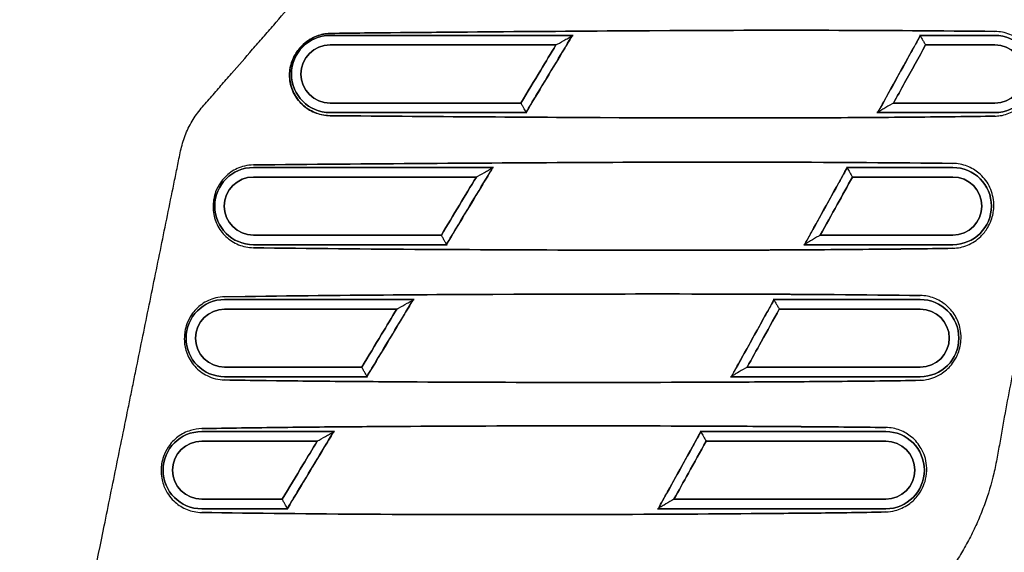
# Model space of a CAD drawing. Header units: millimetres. Extents: x 3504 to 4464, y 353 to 864.
# Tile 3 of 12: x 3556 to 3608, y 411 to 438. Entities that reach past the tile are written whole.
import ezdxf
from ezdxf.lldxf.tags import DXFTag

# ---------------------------------------------------------------- set-up
doc = ezdxf.new("R2010")
doc.units = ezdxf.units.MM
doc.header["$LTSCALE"] = 0.1
tags = doc.linetypes.add('DASHED', pattern=[25.72, 12.86, -12.86]).pattern_tags.tags
tags[6:7] = [DXFTag(74, 4), DXFTag(75, 0), DXFTag(340, '0'), DXFTag(46, 0.0), DXFTag(50, 0.0), DXFTag(44, 0.0), DXFTag(45, 0.0)]
tags[4:5] = [DXFTag(74, 4), DXFTag(75, 0), DXFTag(340, '0'), DXFTag(46, 0.0), DXFTag(50, 0.0), DXFTag(44, 0.0), DXFTag(45, 0.0)]

msp = doc.modelspace()

# ---------------------------------------------------------------- linework, layer by layer
at = {"linetype": 'Continuous'}
for p, q in [((3572.35922, 437.65833), (3585.05141, 437.65833)), ((3603.12594, 437.65833), (3607.05922, 437.65833)), ((3584.14673, 437.15863), (3572.35922, 437.15863)), ((3607.05922, 437.15863), (3603.44175, 437.15863)), ((3572.35922, 434.12432), (3582.32046, 434.12432)), ((3601.76287, 434.12432), (3607.05922, 434.12432)), ((3582.62316, 433.62462), (3572.35922, 433.62462)), ((3607.05922, 433.62462), (3600.89459, 433.62462)), ((3568.35922, 430.75833), (3580.89773, 430.75833)), ((3599.30896, 430.75833), (3604.85922, 430.75833)), ((3579.99388, 430.25863), (3568.35922, 430.25863)), ((3604.85922, 430.25863), (3599.62393, 430.25863)), ((3568.35922, 427.22432), (3578.16771, 427.22432)), ((3597.94496, 427.22432), (3604.85922, 427.22432)), ((3578.46963, 426.72462), (3568.35922, 426.72462)), ((3604.85922, 426.72462), (3597.07744, 426.72462)), ((3566.85922, 423.85833), (3576.74432, 423.85833)), ((3595.4917, 423.85833), (3603.15922, 423.85833)), ((3575.84125, 423.35863), (3566.85922, 423.35863)), ((3603.15922, 423.35863), (3595.80589, 423.35863)), ((3566.85922, 420.32432), (3574.01518, 420.32432)), ((3594.12682, 420.32432), (3603.15922, 420.32432)), ((3574.31637, 419.82462), (3566.85922, 419.82462)), ((3603.15922, 419.82462), (3593.26003, 419.82462)), ((3565.65922, 416.95833), (3572.59116, 416.95833)), ((3591.67418, 416.95833), (3601.35922, 416.95833)), ((3571.68883, 416.45863), (3565.65922, 416.45863)), ((3601.35922, 416.45863), (3591.98764, 416.45863)), ((3565.65922, 413.42432), (3569.86285, 413.42432)), ((3590.30847, 413.42432), (3601.35922, 413.42432)), ((3570.16336, 412.92462), (3565.65922, 412.92462)), ((3601.35922, 412.92462), (3589.44237, 412.92462))]:
    msp.add_line(p, q, dxfattribs=at)
at = {"linetype": 'DASHED'}
for p, q in [((3585.05141, 437.65833), (3572.35922, 437.65833)), ((3607.05922, 437.65833), (3603.12594, 437.65833)), ((3572.35922, 437.15863), (3584.14673, 437.15863)), ((3603.44175, 437.15863), (3607.05922, 437.15863)), ((3582.32046, 434.12432), (3572.35922, 434.12432)), ((3607.05922, 434.12432), (3601.76287, 434.12432)), ((3572.35922, 433.62462), (3582.62316, 433.62462)), ((3600.89459, 433.62462), (3607.05922, 433.62462)), ((3580.89773, 430.75833), (3568.35922, 430.75833)), ((3604.85922, 430.75833), (3599.30896, 430.75833)), ((3568.35922, 430.25863), (3579.99388, 430.25863)), ((3599.62393, 430.25863), (3604.85922, 430.25863)), ((3578.16771, 427.22432), (3568.35922, 427.22432)), ((3604.85922, 427.22432), (3597.94496, 427.22432)), ((3568.35922, 426.72462), (3578.46963, 426.72462)), ((3597.07744, 426.72462), (3604.85922, 426.72462)), ((3576.74432, 423.85833), (3566.85922, 423.85833)), ((3603.15922, 423.85833), (3595.4917, 423.85833)), ((3566.85922, 423.35863), (3575.84125, 423.35863)), ((3595.80589, 423.35863), (3603.15922, 423.35863)), ((3574.01518, 420.32432), (3566.85922, 420.32432)), ((3603.15922, 420.32432), (3594.12682, 420.32432)), ((3566.85922, 419.82462), (3574.31637, 419.82462)), ((3593.26003, 419.82462), (3603.15922, 419.82462)), ((3572.59116, 416.95833), (3565.65922, 416.95833)), ((3601.35922, 416.95833), (3591.67418, 416.95833)), ((3565.65922, 416.45863), (3571.68883, 416.45863)), ((3591.98764, 416.45863), (3601.35922, 416.45863)), ((3569.86285, 413.42432), (3565.65922, 413.42432)), ((3601.35922, 413.42432), (3590.30847, 413.42432)), ((3565.65922, 412.92462), (3570.16336, 412.92462)), ((3589.44237, 412.92462), (3601.35922, 412.92462))]:
    msp.add_line(p, q, dxfattribs=at)
at = {"linetype": 'Continuous'}
for centre, radius, start, end in [((3622.5248, 379.59395), 99.5, 115.8366389, 154.6084469), ((3622.5248, 379.59395), 90, 109.7592489, 159.6243184), ((3572.35922, 435.64147), 1.51716, 90, 270), ((3607.05922, 435.64147), 1.51716, 270, 90), ((3568.35922, 428.74147), 1.51716, 90, 270), ((3604.85922, 428.74147), 1.51716, 270, 90), ((3566.85922, 421.84147), 1.51716, 90, 270), ((3603.15922, 421.84147), 1.51716, 270, 90), ((3565.65922, 414.94147), 1.51716, 90, 270), ((3601.35922, 414.94147), 1.51716, 270, 90)]:
    msp.add_arc(centre, radius, start, end, dxfattribs=at)
at = {"linetype": 'DASHED'}
for centre, start, end in [((3572.35922, 435.64147), 90, 270), ((3607.05922, 435.64147), 270, 90), ((3568.35922, 428.74147), 90, 270), ((3604.85922, 428.74147), 270, 90), ((3566.85922, 421.84147), 90, 270), ((3603.15922, 421.84147), 270, 90), ((3565.65922, 414.94147), 90, 270), ((3601.35922, 414.94147), 270, 90)]:
    msp.add_arc(centre, 2.01685, start, end, dxfattribs=at)
at = {"linetype": 'Continuous', "extrusion": (0, 0, -1)}
for centre, start, end in [((-3572.35922, 435.64147), 270, 90), ((-3607.05922, 435.64147), 90, 270), ((-3568.35922, 428.74147), 270, 90), ((-3604.85922, 428.74147), 90, 270), ((-3566.85922, 421.84147), 270, 90), ((-3603.15922, 421.84147), 90, 270), ((-3565.65922, 414.94147), 270, 90), ((-3601.35922, 414.94147), 90, 270)]:
    msp.add_arc(centre, 2.01685, start, end, dxfattribs=at)
at = {"linetype": 'DASHED', "extrusion": (0, 0, -1)}
for centre, start, end in [((-3572.35922, 435.64147), 270, 90), ((-3607.05922, 435.64147), 90, 270), ((-3568.35922, 428.74147), 270, 90), ((-3604.85922, 428.74147), 90, 270), ((-3566.85922, 421.84147), 270, 90), ((-3603.15922, 421.84147), 90, 270), ((-3565.65922, 414.94147), 270, 90), ((-3601.35922, 414.94147), 90, 270)]:
    msp.add_arc(centre, 1.51716, start, end, dxfattribs=at)
at = {"linetype": 'Continuous'}
for points, knots in [([(3634.61723, 474.31083), (3633.4191, 472.91837), (3629.39686, 468.02102), (3623.18814, 459.11271), (3617.82859, 449.20159), (3614.22182, 440.94339), (3611.86757, 434.59754), (3609.87562, 428.11195), (3608.65189, 423.15516), (3607.94385, 419.81757), (3607.61724, 418.14158), (3607.37599, 416.73809), (3607.1792, 415.61387), (3606.95138, 414.4956), (3606.62395, 413.39946), (3606.20063, 412.33654), (3605.89783, 411.68813), (3605.63369, 411.18016), (3605.35504, 410.67986), (3604.97972, 410.06974), (3604.56883, 409.48238), (3604.21992, 409.02712), (3603.94995, 408.69191), (3603.67349, 408.36188), (3603.30143, 407.92446), (3602.65489, 407.15465), (3601.36195, 405.61264), (3599.5104, 403.40698), (3597.66183, 401.1904), (3596.50384, 399.8317), (3596.10194, 399.34513), (3596.06846, 399.30454)], [0, 0, 0, 0, 0.06489252, 0.22375235, 0.38261218, 0.4620421, 0.54147201, 0.62090193, 0.70033184, 0.72018932, 0.7400468, 0.75990428, 0.76983302, 0.77976176, 0.79961924, 0.80954798, 0.81947672, 0.82444108, 0.82940545, 0.83933419, 0.84926293, 0.8542273, 0.85919167, 0.86415604, 0.86912041, 0.87904915, 0.89890663, 0.93862159, 0.97833654, 0.99819402, 1, 1, 1, 1]), ([(3559.40072, 406.26832), (3559.79152, 408.18844), (3560.29205, 410.64751), (3560.90265, 413.64776), (3561.232, 415.26626), (3561.53401, 416.75066), (3561.75374, 417.83079), (3561.91858, 418.64116), (3562.05596, 419.31665), (3562.27585, 420.39782), (3562.66088, 422.29096), (3563.21184, 424.99884), (3563.7658, 427.71178), (3564.14953, 429.61549), (3564.34793, 430.56658), (3564.4553, 431.11192), (3564.53599, 431.52102), (3564.62795, 431.92792), (3564.79068, 432.45993), (3565.08054, 433.09746), (3565.48233, 433.66594), (3565.84327, 434.09082), (3566.21185, 434.50964), (3566.66748, 435.03679), (3567.39916, 435.87915), (3568.13241, 436.72211), (3568.86629, 437.56583), (3569.60049, 438.41014), (3570.51889, 439.46656), (3571.62205, 440.7358), (3573.83058, 443.27711), (3577.15233, 447.09876), (3581.53017, 452.13467), (3584.43342, 455.47448), (3585.85298, 457.10754)], [0, 0, 0, 0, 0.10070807, 0.1289686, 0.15722914, 0.18548967, 0.20668507, 0.2137502, 0.22788047, 0.24201073, 0.27027126, 0.32679233, 0.38331339, 0.41157392, 0.42570419, 0.43276932, 0.43983446, 0.44689959, 0.45396472, 0.46809499, 0.48222525, 0.48929039, 0.49635552, 0.51048578, 0.52461605, 0.55287658, 0.56700685, 0.58113711, 0.60939765, 0.63765818, 0.66591871, 0.77896084, 0.89200296, 1, 1, 1, 1]), ([(3607.05922, 437.86691), (3604.22917, 437.90001), (3601.34187, 437.91958), (3595.45361, 437.93188), (3592.46009, 437.92333), (3586.63351, 437.89103), (3583.74704, 437.8697), (3579.43237, 437.83479), (3577.99729, 437.82255), (3575.84848, 437.80345), (3575.13648, 437.79655), (3573.72231, 437.78179), (3573.00773, 437.77519), (3572.35922, 437.76166)], [0, 0, 0, 0, 0.25, 0.25, 0.5, 0.5, 0.75, 0.75, 0.875, 0.875, 0.9375, 0.9375, 1, 1, 1, 1]), ([(3607.05922, 433.44101), (3607.15354, 433.44354), (3607.24603, 433.45221), (3607.58848, 433.50601), (3607.82582, 433.58834), (3608.24997, 433.82128), (3608.44378, 433.96916), (3608.72894, 434.28404), (3608.83421, 434.42732), (3608.99003, 434.71065), (3609.04897, 434.84522), (3609.09838, 434.99626), (3609.10332, 435.01192), (3609.15442, 435.18035), (3609.18353, 435.33655), (3609.21442, 435.67663), (3609.20586, 435.86008), (3609.13684, 436.30048), (3609.04848, 436.54794), (3608.80743, 436.971), (3608.66203, 437.15521), (3608.30045, 437.47739), (3608.07446, 437.61965), (3607.58785, 437.81002), (3607.32427, 437.86284), (3607.05922, 437.86691)], [0, 0, 0, 0, 0.043539, 0.043539, 0.16620528, 0.16620528, 0.28126267, 0.28126267, 0.35300801, 0.35300801, 0.40560927, 0.40560927, 0.41155741, 0.41155741, 0.47072999, 0.47072999, 0.54994224, 0.54994224, 0.67565631, 0.67565631, 0.7842766, 0.7842766, 0.89293101, 0.89293101, 1, 1, 1, 1]), ([(3572.35922, 437.76166), (3572.23349, 437.75817), (3572.11051, 437.74345), (3571.7624, 437.67097), (3571.54177, 437.58762), (3571.20463, 437.38483), (3571.08266, 437.29589), (3570.89678, 437.12487), (3570.8289, 437.05428), (3570.74013, 436.94899), (3570.71419, 436.91643), (3570.60679, 436.77387), (3570.53714, 436.66), (3570.3997, 436.38974), (3570.34365, 436.23196), (3570.24041, 435.8048), (3570.22812, 435.5304), (3570.30861, 435.02112), (3570.38721, 434.77997), (3570.64132, 434.33242), (3570.80683, 434.1331), (3571.18268, 433.81573), (3571.39648, 433.689), (3571.85527, 433.51608), (3572.10601, 433.46724), (3572.35922, 433.46422)], [0, 0, 0, 0, 0.06161471, 0.06161471, 0.1793313, 0.1793313, 0.24353677, 0.24353677, 0.28036991, 0.28036991, 0.29611885, 0.29611885, 0.34988418, 0.34988418, 0.42936498, 0.42936498, 0.56851295, 0.56851295, 0.68399143, 0.68399143, 0.7930588, 0.7930588, 0.89697444, 0.89697444, 1, 1, 1, 1]), ([(3584.99474, 437.63799), (3584.82287, 437.35238), (3584.651, 437.06677), (3583.84997, 435.73564), (3583.22081, 434.69011), (3582.59166, 433.64457)], [0, 0, 0, 0, 0.21455981, 0.21455981, 1, 1, 1, 1]), ([(3584.14283, 437.15642), (3584.14683, 437.15869), (3584.15084, 437.16095), (3584.15484, 437.16321), (3584.17171, 437.17275), (3584.19248, 437.18449), (3584.36792, 437.28366), (3584.52451, 437.37218), (3584.7471, 437.498), (3584.82265, 437.54071), (3584.92945, 437.60108), (3584.9679, 437.62281), (3584.99474, 437.63799)], [0, 0, 0, 0, 0.0045023, 0.0045023, 0.0045023, 0.07083941, 0.07083941, 0.57020419, 0.57020419, 0.83300392, 0.83300392, 1, 1, 1, 1]), ([(3600.95045, 433.64534), (3601.11185, 433.93699), (3601.27326, 434.22864), (3602.00964, 435.55926), (3602.58462, 436.59823), (3603.15959, 437.63721)], [0, 0, 0, 0, 0.2191839, 0.2191839, 1, 1, 1, 1]), ([(3603.15959, 437.63721), (3603.16889, 437.62144), (3603.18333, 437.59695), (3603.21887, 437.53666), (3603.24035, 437.50022), (3603.28954, 437.4168), (3603.31824, 437.36812), (3603.37741, 437.26775), (3603.4085, 437.21502), (3603.43703, 437.16663), (3603.43937, 437.16267), (3603.4417, 437.15871), (3603.44404, 437.15474)], [0, 0, 0, 0, 0.2373636, 0.2373636, 0.47321091, 0.47321091, 0.73317005, 0.73317005, 0.99315012, 0.99315012, 0.99315012, 1, 1, 1, 1]), ([(3582.32046, 434.12432), (3582.66439, 434.69575), (3583.00832, 435.26718), (3583.61707, 436.27862), (3583.8819, 436.71862), (3584.14673, 437.15863)], [0, 0, 0, 0, 0.56496757, 0.56496757, 1, 1, 1, 1]), ([(3603.44175, 437.15863), (3603.07589, 436.49738), (3602.71002, 435.83613), (3602.15039, 434.82469), (3601.95663, 434.47451), (3601.76287, 434.12432)], [0, 0, 0, 0, 0.65377099, 0.65377099, 1, 1, 1, 1]), ([(3582.59166, 433.64457), (3582.58299, 433.6599), (3582.56937, 433.684), (3582.53557, 433.74379), (3582.51503, 433.78014), (3582.468, 433.86332), (3582.44058, 433.91184), (3582.3834, 434.01299), (3582.35298, 434.0668), (3582.32505, 434.11621), (3582.32279, 434.12021), (3582.32052, 434.12422), (3582.31826, 434.12822)], [0, 0, 0, 0, 0.23699176, 0.23699176, 0.47257969, 0.47257969, 0.73031059, 0.73031059, 0.99307138, 0.99307138, 0.99307138, 1, 1, 1, 1]), ([(3601.76676, 434.12661), (3601.7628, 434.12427), (3601.75883, 434.12194), (3601.75487, 434.1196), (3601.73618, 434.10858), (3601.7136, 434.09527), (3601.54609, 433.99651), (3601.39945, 433.91006), (3601.18931, 433.78617), (3601.11679, 433.74341), (3601.01378, 433.68268), (3600.97644, 433.66067), (3600.95045, 433.64534)], [0, 0, 0, 0, 0.00458094, 0.00458094, 0.00458094, 0.07947319, 0.07947319, 0.56581243, 0.56581243, 0.82924615, 0.82924615, 1, 1, 1, 1]), ([(3572.35922, 433.46422), (3575.20813, 433.43851), (3578.0704, 433.41604), (3583.82121, 433.37747), (3586.70443, 433.36008), (3592.53909, 433.34185), (3595.53405, 433.34313), (3599.95446, 433.3647), (3601.42026, 433.37514), (3603.57513, 433.39559), (3604.28529, 433.40327), (3605.69659, 433.41957), (3606.40285, 433.42766), (3607.05922, 433.44101)], [0, 0, 0, 0, 0.25, 0.25, 0.5, 0.5, 0.75, 0.75, 0.875, 0.875, 0.9375, 0.9375, 1, 1, 1, 1]), ([(3568.35922, 430.88984), (3568.20435, 430.88755), (3568.04703, 430.86831), (3567.89484, 430.8323), (3567.63141, 430.76995), (3567.38281, 430.65575), (3566.96008, 430.36035), (3566.78152, 430.17839), (3566.5388, 429.82165), (3566.45327, 429.65944), (3566.34507, 429.36403), (3566.31045, 429.23742), (3566.28032, 429.07112), (3566.27411, 429.03042), (3566.24814, 428.82213), (3566.24735, 428.65603), (3566.28793, 428.23617), (3566.35907, 427.99341), (3566.57598, 427.54406), (3566.73122, 427.32856), (3567.12153, 426.96462), (3567.34729, 426.82163), (3567.82908, 426.62588), (3568.09226, 426.57059), (3568.35922, 426.56558)], [0, 0, 0, 0, 0.0666976, 0.0666976, 0.0666976, 0.1835185, 0.1835185, 0.30208552, 0.30208552, 0.37992857, 0.37992857, 0.43086532, 0.43086532, 0.44708372, 0.44708372, 0.51551251, 0.51551251, 0.63486729, 0.63486729, 0.7573921, 0.7573921, 0.87861183, 0.87861183, 1, 1, 1, 1]), ([(3604.85922, 430.96982), (3601.89845, 431.00462), (3598.85357, 431.02742), (3592.62895, 431.04352), (3589.55358, 431.03704), (3583.44113, 431.00902), (3580.39433, 430.98968), (3574.33412, 430.94599), (3571.31315, 430.92281), (3568.35922, 430.88984)], [0, 0, 0, 0, 0.25, 0.25, 0.5, 0.5, 0.75, 0.75, 1, 1, 1, 1]), ([(3580.84302, 430.73865), (3580.67116, 430.45304), (3580.4993, 430.16742), (3579.69804, 428.83586), (3579.06865, 427.7899), (3578.43927, 426.74393)], [0, 0, 0, 0, 0.21449279, 0.21449279, 1, 1, 1, 1]), ([(3579.98997, 430.25642), (3579.99398, 430.25869), (3579.99798, 430.26095), (3580.00199, 430.26321), (3580.02294, 430.27506), (3580.04781, 430.28912), (3580.22548, 430.38956), (3580.3801, 430.47696), (3580.5995, 430.60098), (3580.67384, 430.64301), (3580.77891, 430.7024), (3580.81675, 430.7238), (3580.84302, 430.73865)], [0, 0, 0, 0, 0.00449206, 0.00449206, 0.00449206, 0.08370961, 0.08370961, 0.57610816, 0.57610816, 0.8348454, 0.8348454, 1, 1, 1, 1]), ([(3597.13138, 426.74468), (3597.2928, 427.03633), (3597.45421, 427.32797), (3598.19088, 428.65904), (3598.76613, 429.69846), (3599.34139, 430.73789)], [0, 0, 0, 0, 0.21910751, 0.21910751, 1, 1, 1, 1]), ([(3599.34139, 430.73789), (3599.35052, 430.72239), (3599.3648, 430.69817), (3599.40005, 430.63839), (3599.42139, 430.60218), (3599.4703, 430.51922), (3599.49887, 430.47077), (3599.55843, 430.36973), (3599.59011, 430.316), (3599.61922, 430.26663), (3599.62155, 430.26267), (3599.62389, 430.25871), (3599.62622, 430.25474)], [0, 0, 0, 0, 0.23610849, 0.23610849, 0.47071434, 0.47071434, 0.72916328, 0.72916328, 0.99317387, 0.99317387, 0.99317387, 1, 1, 1, 1]), ([(3604.85922, 426.53762), (3605.13122, 426.54538), (3605.38903, 426.6036), (3605.87523, 426.80468), (3606.10737, 426.95332), (3606.44694, 427.28308), (3606.57191, 427.4355), (3606.74921, 427.73345), (3606.81273, 427.86477), (3606.90428, 428.11631), (3606.93742, 428.23686), (3606.96858, 428.39938), (3606.97583, 428.44476), (3607.00294, 428.65366), (3607.00504, 428.81155), (3606.96865, 429.27667), (3606.8813, 429.55565), (3606.62263, 430.05326), (3606.44546, 430.2788), (3606.04562, 430.61253), (3605.83912, 430.73837), (3605.37657, 430.91426), (3605.1171, 430.96584), (3604.85922, 430.96982)], [0, 0, 0, 0, 0.12625488, 0.12625488, 0.25974624, 0.25974624, 0.34358117, 0.34358117, 0.39662465, 0.39662465, 0.43999546, 0.43999546, 0.45666203, 0.45666203, 0.51867273, 0.51867273, 0.65635695, 0.65635695, 0.79386749, 0.79386749, 0.89854912, 0.89854912, 1, 1, 1, 1]), ([(3578.16771, 427.22432), (3578.48233, 427.74708), (3578.79694, 428.26985), (3579.40567, 429.28128), (3579.69977, 429.76996), (3579.99388, 430.25863)], [0, 0, 0, 0, 0.51685144, 0.51685144, 1, 1, 1, 1]), ([(3599.62393, 430.25863), (3599.35813, 429.77824), (3599.09231, 429.29786), (3598.53266, 428.28642), (3598.23881, 427.75537), (3597.94496, 427.22432)], [0, 0, 0, 0, 0.47495308, 0.47495308, 1, 1, 1, 1]), ([(3578.43927, 426.74393), (3578.43075, 426.759), (3578.41728, 426.78284), (3578.38375, 426.84215), (3578.36333, 426.87827), (3578.31655, 426.96103), (3578.28925, 427.00933), (3578.23171, 427.11111), (3578.20075, 427.16587), (3578.17229, 427.21621), (3578.17003, 427.22021), (3578.16777, 427.22422), (3578.1655, 427.22822)], [0, 0, 0, 0, 0.23581208, 0.23581208, 0.47023253, 0.47023253, 0.72656224, 0.72656224, 0.99309472, 0.99309472, 0.99309472, 1, 1, 1, 1]), ([(3597.94884, 427.22661), (3597.94488, 427.22427), (3597.94092, 427.22194), (3597.93695, 427.2196), (3597.91453, 427.20638), (3597.88821, 427.19087), (3597.71859, 427.09086), (3597.57369, 427.00544), (3597.36641, 426.88324), (3597.295, 426.84114), (3597.1936, 426.78136), (3597.15684, 426.75969), (3597.13138, 426.74468)], [0, 0, 0, 0, 0.00457016, 0.00457016, 0.00457016, 0.09165451, 0.09165451, 0.57153844, 0.57153844, 0.83107087, 0.83107087, 1, 1, 1, 1]), ([(3568.35922, 426.56558), (3571.25951, 426.52443), (3574.30252, 426.49608), (3580.40168, 426.45898), (3583.46688, 426.4464), (3589.62686, 426.43256), (3592.75673, 426.43427), (3597.4043, 426.45682), (3598.93721, 426.46752), (3601.21023, 426.48872), (3601.9597, 426.49667), (3603.44797, 426.51348), (3604.18104, 426.52294), (3604.85922, 426.53762)], [0, 0, 0, 0, 0.25, 0.25, 0.5, 0.5, 0.75, 0.75, 0.875, 0.875, 0.9375, 0.9375, 1, 1, 1, 1]), ([(3566.85922, 423.99987), (3566.70269, 423.99654), (3566.54565, 423.97612), (3566.13027, 423.87462), (3565.87439, 423.75627), (3565.45648, 423.45872), (3565.27802, 423.27688), (3565.03694, 422.91841), (3564.95354, 422.75956), (3564.84397, 422.45993), (3564.80754, 422.32438), (3564.78154, 422.17254), (3564.77866, 422.15437), (3564.75362, 421.98298), (3564.74805, 421.83031), (3564.76813, 421.46677), (3564.81231, 421.26271), (3564.97182, 420.81839), (3565.11454, 420.57702), (3565.48547, 420.1655), (3565.70231, 420.00226), (3566.21714, 419.74379), (3566.53214, 419.66165), (3566.85922, 419.65436)], [0, 0, 0, 0, 0.06979463, 0.06979463, 0.18945047, 0.18945047, 0.30744474, 0.30744474, 0.38188961, 0.38188961, 0.43388192, 0.43388192, 0.4408038, 0.4408038, 0.50048934, 0.50048934, 0.59522237, 0.59522237, 0.72378551, 0.72378551, 0.8505658, 0.8505658, 1, 1, 1, 1]), ([(3603.15922, 424.06963), (3600.22717, 424.10747), (3597.1534, 424.12979), (3590.98755, 424.15174), (3587.90681, 424.15047), (3578.66848, 424.12457), (3572.52649, 424.09089), (3566.85922, 423.99987)], [0, 0, 0, 0, 0.25, 0.25, 0.5, 0.5, 1, 1, 1, 1]), ([(3603.15922, 419.6372), (3603.273, 419.64061), (3603.38413, 419.65293), (3603.7969, 419.73011), (3604.07819, 419.84915), (3604.51851, 420.15389), (3604.69544, 420.31901), (3604.94566, 420.65903), (3605.03459, 420.80891), (3605.15376, 421.08693), (3605.19428, 421.20587), (3605.23002, 421.34966), (3605.23542, 421.37295), (3605.27166, 421.54114), (3605.28807, 421.68976), (3605.29477, 422.00073), (3605.27828, 422.16312), (3605.19656, 422.57715), (3605.10252, 422.80902), (3604.84909, 423.23323), (3604.68292, 423.42693), (3604.31075, 423.72766), (3604.11216, 423.8455), (3603.66957, 424.01279), (3603.42013, 424.06521), (3603.15922, 424.06963)], [0, 0, 0, 0, 0.05202515, 0.05202515, 0.20103042, 0.20103042, 0.31364432, 0.31364432, 0.3818819, 0.3818819, 0.42510554, 0.42510554, 0.43327703, 0.43327703, 0.48515203, 0.48515203, 0.55095111, 0.55095111, 0.66948339, 0.66948339, 0.79394495, 0.79394495, 0.89828182, 0.89828182, 1, 1, 1, 1]), ([(3576.69148, 423.83927), (3576.51962, 423.55366), (3576.34776, 423.26804), (3575.5463, 421.93606), (3574.91669, 420.8897), (3574.28709, 419.84333)], [0, 0, 0, 0, 0.21442896, 0.21442896, 1, 1, 1, 1]), ([(3575.83734, 423.35642), (3575.84135, 423.35869), (3575.84535, 423.36095), (3575.84936, 423.36321), (3575.87427, 423.3773), (3575.90308, 423.39359), (3576.08291, 423.49524), (3576.2356, 423.58156), (3576.45191, 423.70384), (3576.52508, 423.74521), (3576.62849, 423.80366), (3576.66576, 423.82473), (3576.69148, 423.83927)], [0, 0, 0, 0, 0.00448223, 0.00448223, 0.00448223, 0.0960988, 0.0960988, 0.58174785, 0.58174785, 0.83660392, 0.83660392, 1, 1, 1, 1]), ([(3593.31215, 419.84405), (3593.47357, 420.13569), (3593.63499, 420.42734), (3594.37193, 421.75883), (3594.94745, 422.79868), (3595.52297, 423.83854)], [0, 0, 0, 0, 0.21903478, 0.21903478, 1, 1, 1, 1]), ([(3595.52297, 423.83854), (3595.53195, 423.8233), (3595.54607, 423.79935), (3595.58103, 423.74005), (3595.60224, 423.70407), (3595.65089, 423.62154), (3595.67933, 423.57331), (3595.73927, 423.47164), (3595.77152, 423.41694), (3595.80117, 423.36663), (3595.80351, 423.36267), (3595.80585, 423.35871), (3595.80818, 423.35474)], [0, 0, 0, 0, 0.2349039, 0.2349039, 0.46831837, 0.46831837, 0.72531636, 0.72531636, 0.99319671, 0.99319671, 0.99319671, 1, 1, 1, 1]), ([(3574.01518, 420.32432), (3574.35941, 420.89633), (3574.70365, 421.46835), (3575.31235, 422.47978), (3575.5768, 422.91921), (3575.84125, 423.35863)], [0, 0, 0, 0, 0.56554384, 0.56554384, 1, 1, 1, 1]), ([(3595.80589, 423.35863), (3595.49176, 422.79094), (3595.17763, 422.22326), (3594.61794, 421.21182), (3594.37238, 420.76807), (3594.12682, 420.32432)], [0, 0, 0, 0, 0.56126493, 0.56126493, 1, 1, 1, 1]), ([(3574.28709, 419.84333), (3574.27871, 419.85815), (3574.26538, 419.88173), (3574.23212, 419.94057), (3574.21182, 419.97648), (3574.16527, 420.05881), (3574.13808, 420.10691), (3574.0802, 420.20929), (3574.04872, 420.26497), (3574.01976, 420.31621), (3574.0175, 420.32021), (3574.01523, 420.32422), (3574.01297, 420.32822)], [0, 0, 0, 0, 0.23467912, 0.23467912, 0.46797847, 0.46797847, 0.72296111, 0.72296111, 0.99311718, 0.99311718, 0.99311718, 1, 1, 1, 1]), ([(3594.13071, 420.32661), (3594.12674, 420.32427), (3594.12278, 420.32194), (3594.11882, 420.3196), (3594.09278, 420.30425), (3594.06284, 420.2866), (3593.8912, 420.18541), (3593.748, 420.10099), (3593.54349, 419.98043), (3593.47315, 419.93896), (3593.3733, 419.8801), (3593.33709, 419.85875), (3593.31215, 419.84405)], [0, 0, 0, 0, 0.0045598, 0.0045598, 0.0045598, 0.10338751, 0.10338751, 0.57701293, 0.57701293, 0.83281466, 0.83281466, 1, 1, 1, 1]), ([(3566.85922, 419.65436), (3568.27034, 419.63052), (3569.73705, 419.61312), (3572.70455, 419.58227), (3574.21411, 419.56984), (3578.80506, 419.53976), (3581.88324, 419.52795), (3588.05411, 419.52521), (3591.16775, 419.53221), (3595.77645, 419.55594), (3597.30002, 419.56631), (3600.31278, 419.59373), (3601.83259, 419.60705), (3603.15922, 419.6372)], [0, 0, 0, 0, 0.125, 0.125, 0.25, 0.25, 0.5, 0.5, 0.75, 0.75, 0.875, 0.875, 1, 1, 1, 1]), ([(3601.35922, 417.1733), (3599.91873, 417.19219), (3598.43492, 417.20451), (3595.45218, 417.22684), (3593.93871, 417.23529), (3589.38933, 417.25459), (3586.36033, 417.26026), (3580.31263, 417.25269), (3577.2751, 417.23903), (3572.79057, 417.20577), (3571.31899, 417.19219), (3568.43248, 417.15892), (3567.01381, 417.13964), (3565.65922, 417.11348)], [0, 0, 0, 0, 0.125, 0.125, 0.25, 0.25, 0.5, 0.5, 0.75, 0.75, 0.875, 0.875, 1, 1, 1, 1]), ([(3565.65922, 417.11348), (3565.46201, 417.10844), (3565.26467, 417.07631), (3564.84329, 416.94625), (3564.61743, 416.83355), (3564.21697, 416.53374), (3564.04382, 416.35168), (3563.80842, 415.99215), (3563.72546, 415.82754), (3563.62191, 415.52928), (3563.58924, 415.40063), (3563.56061, 415.22511), (3563.5543, 415.17613), (3563.53263, 414.95103), (3563.53759, 414.77918), (3563.59055, 414.38144), (3563.66138, 414.15784), (3563.88874, 413.68555), (3564.06691, 413.45726), (3564.45723, 413.11249), (3564.66385, 412.98202), (3565.124, 412.79554), (3565.38472, 412.73673), (3565.65922, 412.73093)], [0, 0, 0, 0, 0.09044725, 0.09044725, 0.20124237, 0.20124237, 0.308388, 0.308388, 0.37981412, 0.37981412, 0.4275107, 0.4275107, 0.44571017, 0.44571017, 0.51318715, 0.51318715, 0.61526589, 0.61526589, 0.75902425, 0.75902425, 0.88052083, 0.88052083, 1, 1, 1, 1]), ([(3572.5401, 416.93987), (3572.36825, 416.65425), (3572.19639, 416.36863), (3571.39472, 415.03626), (3570.76491, 413.9895), (3570.1351, 412.94274)], [0, 0, 0, 0, 0.21436814, 0.21436814, 1, 1, 1, 1]), ([(3571.68493, 416.45642), (3571.68893, 416.45869), (3571.69294, 416.46095), (3571.69694, 416.46321), (3571.72567, 416.47946), (3571.75832, 416.49791), (3571.94019, 416.60073), (3572.09101, 416.68599), (3572.30432, 416.80658), (3572.37638, 416.84732), (3572.47819, 416.90487), (3572.5149, 416.92563), (3572.5401, 416.93987)], [0, 0, 0, 0, 0.00447277, 0.00447277, 0.00447277, 0.10802959, 0.10802959, 0.58713981, 0.58713981, 0.8382848, 0.8382848, 1, 1, 1, 1]), ([(3589.49276, 412.94345), (3589.65418, 413.23509), (3589.81561, 413.52673), (3590.55281, 414.85863), (3591.12858, 415.89889), (3591.70435, 416.93916)], [0, 0, 0, 0, 0.21896545, 0.21896545, 1, 1, 1, 1]), ([(3591.70435, 416.93916), (3591.71319, 416.92417), (3591.72716, 416.90048), (3591.76184, 416.84165), (3591.78292, 416.80588), (3591.83132, 416.72379), (3591.85963, 416.67577), (3591.91992, 416.57349), (3591.95272, 416.51785), (3591.98292, 416.46663), (3591.98525, 416.46267), (3591.98759, 416.45871), (3591.98993, 416.45474)], [0, 0, 0, 0, 0.23374683, 0.23374683, 0.46601706, 0.46601706, 0.72161993, 0.72161993, 0.9932187, 0.9932187, 0.9932187, 1, 1, 1, 1]), ([(3601.35922, 412.75896), (3601.52508, 412.7641), (3601.69091, 412.78811), (3602.0916, 412.89476), (3602.32822, 413.00018), (3602.71064, 413.26793), (3602.86735, 413.40993), (3603.11128, 413.71259), (3603.20865, 413.86574), (3603.35198, 414.16895), (3603.40456, 414.32042), (3603.45102, 414.5168), (3603.46077, 414.56531), (3603.50232, 414.81336), (3603.50662, 415.00868), (3603.45897, 415.5178), (3603.35886, 415.81182), (3603.08511, 416.29731), (3602.9147, 416.50222), (3602.53411, 416.81824), (3602.33005, 416.94116), (3601.87795, 417.11492), (3601.62451, 417.16873), (3601.35922, 417.1733)], [0, 0, 0, 0, 0.0809087, 0.0809087, 0.19950615, 0.19950615, 0.28503787, 0.28503787, 0.35075859, 0.35075859, 0.40794664, 0.40794664, 0.42648183, 0.42648183, 0.50473229, 0.50473229, 0.64918751, 0.64918751, 0.77993957, 0.77993957, 0.89111533, 0.89111533, 1, 1, 1, 1]), ([(3569.86285, 413.42432), (3570.2229, 414.02263), (3570.58294, 414.62093), (3571.1916, 415.63237), (3571.44022, 416.0455), (3571.68883, 416.45863)], [0, 0, 0, 0, 0.59153922, 0.59153922, 1, 1, 1, 1]), ([(3591.98764, 416.45863), (3591.67837, 415.89977), (3591.36911, 415.34092), (3590.80939, 414.32948), (3590.55893, 413.8769), (3590.30847, 413.42432)], [0, 0, 0, 0, 0.5525359, 0.5525359, 1, 1, 1, 1]), ([(3570.1351, 412.94274), (3570.12686, 412.95732), (3570.11367, 412.98066), (3570.08066, 413.03905), (3570.06048, 413.07475), (3570.01416, 413.15668), (3569.98709, 413.20457), (3569.92888, 413.30753), (3569.89689, 413.36411), (3569.86744, 413.41621), (3569.86518, 413.42021), (3569.86291, 413.42422), (3569.86065, 413.42822)], [0, 0, 0, 0, 0.23359017, 0.23359017, 0.46581208, 0.46581208, 0.71949872, 0.71949872, 0.99313882, 0.99313882, 0.99313882, 1, 1, 1, 1]), ([(3590.31236, 413.42661), (3590.30839, 413.42427), (3590.30443, 413.42194), (3590.30047, 413.4196), (3590.27093, 413.40219), (3590.2375, 413.38248), (3590.06392, 413.28015), (3589.92238, 413.19671), (3589.72056, 413.07773), (3589.65125, 413.03688), (3589.55288, 412.97889), (3589.51719, 412.95785), (3589.49276, 412.94345)], [0, 0, 0, 0, 0.00454984, 0.00454984, 0.00454984, 0.11469315, 0.11469315, 0.58225139, 0.58225139, 0.83448264, 0.83448264, 1, 1, 1, 1]), ([(3565.65922, 412.73093), (3568.46416, 412.6859), (3571.46133, 412.65848), (3577.49153, 412.62305), (3580.52009, 412.61564), (3586.60705, 412.62364), (3589.6727, 412.63801), (3594.18282, 412.66989), (3595.67706, 412.68225), (3598.64569, 412.71007), (3600.07206, 412.72876), (3601.35922, 412.75896)], [0, 0, 0, 0, 0.25, 0.25, 0.5, 0.5, 0.75, 0.75, 0.875, 0.875, 1, 1, 1, 1])]:
    msp.add_open_spline(points, degree=3, knots=knots, dxfattribs=at)
at = {"linetype": 'DASHED'}
for points, knots in [([(3572.35922, 437.76197), (3573.02183, 437.7758), (3573.73625, 437.78225), (3575.15219, 437.79699), (3575.86364, 437.80386), (3578.00922, 437.82288), (3579.44281, 437.8351), (3583.75649, 437.86994), (3586.65045, 437.8913), (3592.49049, 437.92351), (3595.41819, 437.93185), (3601.30207, 437.91972), (3604.24042, 437.89979), (3607.05922, 437.86681)], [0, 0, 0, 0, 0.0625, 0.0625, 0.125, 0.125, 0.25, 0.25, 0.5, 0.5, 0.75, 0.75, 1, 1, 1, 1]), ([(3572.35922, 433.46393), (3572.31541, 433.46446), (3572.27174, 433.46632), (3571.96232, 433.48889), (3571.70213, 433.55895), (3571.23669, 433.778), (3571.02493, 433.92984), (3570.65734, 434.30598), (3570.49918, 434.549), (3570.29135, 435.05787), (3570.24507, 435.3279), (3570.24732, 435.83656), (3570.29034, 436.0824), (3570.4361, 436.46826), (3570.50514, 436.60986), (3570.64748, 436.82986), (3570.70615, 436.90946), (3570.7917, 437.01052), (3570.81447, 437.03621), (3570.92763, 437.15825), (3571.02539, 437.24586), (3571.24714, 437.41544), (3571.37442, 437.49164), (3571.7756, 437.68468), (3572.05998, 437.75367), (3572.35922, 437.76197)], [0, 0, 0, 0, 0.01759744, 0.01759744, 0.12713887, 0.12713887, 0.23688756, 0.23688756, 0.35610965, 0.35610965, 0.48821356, 0.48821356, 0.61426295, 0.61426295, 0.68304082, 0.68304082, 0.72057234, 0.72057234, 0.73347514, 0.73347514, 0.78465435, 0.78465435, 0.85237806, 0.85237806, 1, 1, 1, 1]), ([(3582.59166, 433.64457), (3582.76352, 433.93018), (3582.93539, 434.21579), (3583.73641, 435.54694), (3584.36558, 436.59246), (3584.99474, 437.63799)], [0, 0, 0, 0, 0.21455981, 0.21455981, 1, 1, 1, 1]), ([(3603.15959, 437.63721), (3602.99819, 437.34556), (3602.83679, 437.0539), (3602.10041, 435.72328), (3601.52543, 434.68431), (3600.95045, 433.64534)], [0, 0, 0, 0, 0.2191839, 0.2191839, 1, 1, 1, 1]), ([(3584.14673, 437.15863), (3583.8819, 436.71862), (3583.61707, 436.27862), (3583.00832, 435.26718), (3582.66439, 434.69575), (3582.32046, 434.12432)], [0, 0, 0, 0, 0.43503243, 0.43503243, 1, 1, 1, 1]), ([(3601.76287, 434.12432), (3601.95663, 434.47451), (3602.15039, 434.82469), (3602.71002, 435.83613), (3603.07589, 436.49738), (3603.44175, 437.15863)], [0, 0, 0, 0, 0.34622901, 0.34622901, 1, 1, 1, 1]), ([(3607.05922, 433.44112), (3606.41026, 433.42794), (3605.70936, 433.41987), (3604.30832, 433.40366), (3603.60317, 433.39601), (3601.46211, 433.37558), (3600.01961, 433.36523), (3595.65875, 433.34352), (3592.68369, 433.3417), (3586.80882, 433.35935), (3583.89064, 433.3769), (3578.09704, 433.41561), (3575.21879, 433.43817), (3572.35922, 433.46393)], [0, 0, 0, 0, 0.0625, 0.0625, 0.125, 0.125, 0.25, 0.25, 0.5, 0.5, 0.75, 0.75, 1, 1, 1, 1]), ([(3568.35922, 430.89017), (3571.31902, 430.92318), (3574.34435, 430.94632), (3580.41249, 430.98997), (3583.46728, 431.00931), (3589.60077, 431.03726), (3592.72049, 431.04348), (3598.89525, 431.02704), (3601.90827, 431.00438), (3604.85922, 430.96968)], [0, 0, 0, 0, 0.25, 0.25, 0.5, 0.5, 0.75, 0.75, 1, 1, 1, 1]), ([(3578.43927, 426.74393), (3578.61113, 427.02955), (3578.78299, 427.31516), (3579.58424, 428.64673), (3580.21363, 429.69269), (3580.84302, 430.73865)], [0, 0, 0, 0, 0.21449279, 0.21449279, 1, 1, 1, 1]), ([(3599.34139, 430.73789), (3599.17998, 430.44624), (3599.01857, 430.15459), (3598.28191, 428.82352), (3597.70665, 427.7841), (3597.13138, 426.74468)], [0, 0, 0, 0, 0.21910751, 0.21910751, 1, 1, 1, 1]), ([(3579.99388, 430.25863), (3579.69977, 429.76996), (3579.40567, 429.28128), (3578.79694, 428.26985), (3578.48233, 427.74708), (3578.16771, 427.22432)], [0, 0, 0, 0, 0.48314856, 0.48314856, 1, 1, 1, 1]), ([(3597.94496, 427.22432), (3598.23881, 427.75537), (3598.53266, 428.28642), (3599.09231, 429.29786), (3599.35813, 429.77824), (3599.62393, 430.25863)], [0, 0, 0, 0, 0.52504692, 0.52504692, 1, 1, 1, 1]), ([(3604.85922, 426.53777), (3604.17497, 426.52296), (3603.44511, 426.51362), (3601.96874, 426.49692), (3601.22666, 426.48904), (3598.97882, 426.46798), (3597.44808, 426.45719), (3592.80948, 426.43443), (3589.7049, 426.43247), (3583.47942, 426.44619), (3580.38505, 426.45891), (3574.2791, 426.49607), (3571.27975, 426.52388), (3568.35922, 426.56528)], [0, 0, 0, 0, 0.0625, 0.0625, 0.125, 0.125, 0.25, 0.25, 0.5, 0.5, 0.75, 0.75, 1, 1, 1, 1]), ([(3566.85922, 424.00019), (3569.69125, 424.04561), (3572.6919, 424.07633), (3578.74543, 424.12139), (3581.8056, 424.13354), (3591.02142, 424.15904), (3597.3018, 424.14501), (3603.15922, 424.06946)], [0, 0, 0, 0, 0.25, 0.25, 0.5, 0.5, 1, 1, 1, 1]), ([(3574.28709, 419.84333), (3574.45895, 420.12894), (3574.6308, 420.41456), (3575.43226, 421.74654), (3576.06187, 422.79291), (3576.69148, 423.83927)], [0, 0, 0, 0, 0.21442896, 0.21442896, 1, 1, 1, 1]), ([(3595.52297, 423.83854), (3595.36156, 423.54689), (3595.20014, 423.25525), (3594.46321, 421.92375), (3593.88768, 420.8839), (3593.31215, 419.84405)], [0, 0, 0, 0, 0.21903478, 0.21903478, 1, 1, 1, 1]), ([(3575.84125, 423.35863), (3575.5768, 422.91921), (3575.31235, 422.47978), (3574.70365, 421.46835), (3574.35941, 420.89633), (3574.01518, 420.32432)], [0, 0, 0, 0, 0.43445616, 0.43445616, 1, 1, 1, 1]), ([(3594.12682, 420.32432), (3594.37238, 420.76807), (3594.61794, 421.21182), (3595.17763, 422.22326), (3595.49176, 422.79094), (3595.80589, 423.35863)], [0, 0, 0, 0, 0.43873507, 0.43873507, 1, 1, 1, 1]), ([(3603.15922, 419.63737), (3601.84248, 419.60746), (3600.30164, 419.59378), (3597.29239, 419.56638), (3595.75766, 419.55593), (3591.14199, 419.53218), (3588.06451, 419.52526), (3581.9089, 419.52785), (3578.81616, 419.53961), (3574.22455, 419.5696), (3572.71407, 419.58201), (3569.74315, 419.61282), (3568.27417, 419.63021), (3566.85922, 419.65408)], [0, 0, 0, 0, 0.125, 0.125, 0.25, 0.25, 0.5, 0.5, 0.75, 0.75, 0.875, 0.875, 1, 1, 1, 1]), ([(3565.65922, 417.11376), (3567.00868, 417.1398), (3568.434, 417.15919), (3571.34515, 417.19265), (3572.83101, 417.20628), (3577.28822, 417.23916), (3580.28458, 417.25267), (3586.33468, 417.26029), (3589.40859, 417.25449), (3593.9492, 417.23514), (3595.45232, 417.22673), (3598.42949, 417.2044), (3599.91196, 417.19208), (3601.35922, 417.17311)], [0, 0, 0, 0, 0.125, 0.125, 0.25, 0.25, 0.5, 0.5, 0.75, 0.75, 0.875, 0.875, 1, 1, 1, 1]), ([(3570.1351, 412.94274), (3570.30695, 413.22836), (3570.4788, 413.51398), (3571.28047, 414.84636), (3571.91028, 415.89312), (3572.5401, 416.93987)], [0, 0, 0, 0, 0.21436814, 0.21436814, 1, 1, 1, 1]), ([(3591.70435, 416.93916), (3591.54294, 416.64752), (3591.38152, 416.35587), (3590.64432, 415.02397), (3590.06854, 413.98371), (3589.49276, 412.94345)], [0, 0, 0, 0, 0.21896545, 0.21896545, 1, 1, 1, 1]), ([(3571.68883, 416.45863), (3571.44022, 416.0455), (3571.1916, 415.63237), (3570.58294, 414.62093), (3570.2229, 414.02263), (3569.86285, 413.42432)], [0, 0, 0, 0, 0.40846078, 0.40846078, 1, 1, 1, 1]), ([(3590.30847, 413.42432), (3590.55893, 413.8769), (3590.80939, 414.32948), (3591.36911, 415.34092), (3591.67837, 415.89977), (3591.98764, 416.45863)], [0, 0, 0, 0, 0.4474641, 0.4474641, 1, 1, 1, 1]), ([(3601.35922, 412.75914), (3600.06347, 412.72875), (3598.58948, 412.70971), (3595.64257, 412.68212), (3594.16057, 412.66986), (3589.68628, 412.63821), (3586.65837, 412.62382), (3580.5222, 412.61556), (3577.44772, 412.62314), (3571.41434, 412.65873), (3568.46775, 412.6857), (3565.65922, 412.73075)], [0, 0, 0, 0, 0.125, 0.125, 0.25, 0.25, 0.5, 0.5, 0.75, 0.75, 1, 1, 1, 1])]:
    msp.add_open_spline(points, degree=3, knots=knots, dxfattribs=at)
at = {"linetype": 'Continuous'}
for points in [[(3584.99474, 437.63799), (3585.01549, 437.64972), (3585.03475, 437.65682), (3585.05141, 437.65833)], [(3603.12594, 437.65833), (3603.14051, 437.65686), (3603.15211, 437.6499), (3603.15959, 437.63721)], [(3582.62316, 433.62462), (3582.60928, 433.62604), (3582.59842, 433.63262), (3582.59166, 433.64457)], [(3600.95045, 433.64534), (3600.93011, 433.63336), (3600.91115, 433.62614), (3600.89459, 433.62462)], [(3580.84302, 430.73865), (3580.86308, 430.74998), (3580.88166, 430.75685), (3580.89773, 430.75833)], [(3599.30896, 430.75833), (3599.32299, 430.75688), (3599.33416, 430.75015), (3599.34139, 430.73789)], [(3578.46963, 426.72462), (3578.45626, 426.72602), (3578.4458, 426.73238), (3578.43927, 426.74393)], [(3597.13138, 426.74468), (3597.11172, 426.73309), (3597.09341, 426.72611), (3597.07744, 426.72462)], [(3576.69148, 423.83927), (3576.71087, 423.85024), (3576.72881, 423.85688), (3576.74432, 423.85833)], [(3595.4917, 423.85833), (3595.50523, 423.85691), (3595.51599, 423.85038), (3595.52297, 423.83854)], [(3574.31637, 419.82462), (3574.30348, 419.82599), (3574.2934, 419.83216), (3574.28709, 419.84333)], [(3593.31215, 419.84405), (3593.29313, 419.83283), (3593.27545, 419.82608), (3593.26003, 419.82462)], [(3572.5401, 416.93987), (3572.55886, 416.95048), (3572.57619, 416.9569), (3572.59116, 416.95833)], [(3591.67418, 416.95833), (3591.68724, 416.95693), (3591.69761, 416.9506), (3591.70435, 416.93916)], [(3570.16336, 412.92462), (3570.15092, 412.92597), (3570.14121, 412.93195), (3570.1351, 412.94274)], [(3589.49276, 412.94345), (3589.47435, 412.93259), (3589.45726, 412.92606), (3589.44237, 412.92462)]]:
    msp.add_open_spline(points, degree=3, dxfattribs=at)

doc.saveas('drawing.dxf')
